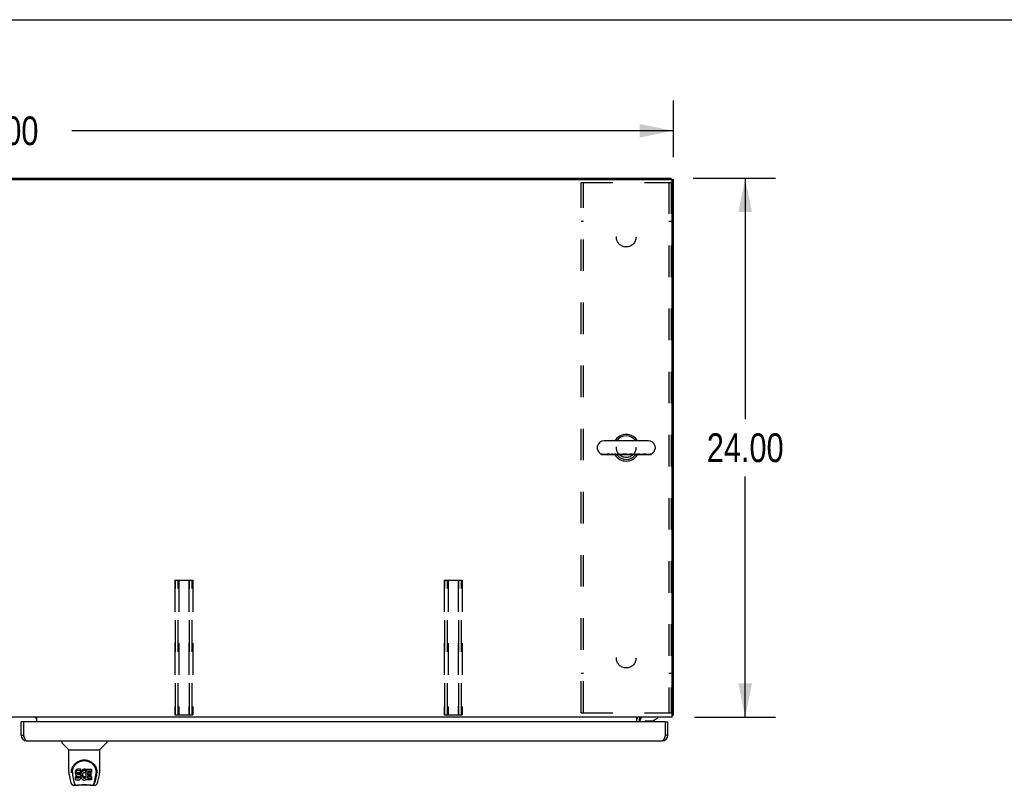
# Model space of a CAD drawing. Header units: inches. Extents: x 0 to 256, y 0 to 165.
# Tile 64 of 88: x 84 to 128, y 131 to 165. Entities that reach past the tile are written whole.
import ezdxf

# ---------------------------------------------------------------- set-up
doc = ezdxf.new("R2010")
doc.units = ezdxf.units.IN
doc.header["$LTSCALE"] = 14.05744
doc.header["$MEASUREMENT"] = 0
doc.linetypes.add('HIDDEN', pattern=[0.2, 0.1, -0.1])
doc.layers.get('0').update_dxf_attribs({"linetype": 'CONTINUOUS'})
for name, color, linetype in [('02___PRT_ALL_AXES', 7, 'CONTINUOUS'), ('DEFAULT_2', 8, 'HIDDEN'), ('DIMENSIONS', 7, 'CONTINUOUS')]:
    doc.layers.add(name, color=color, linetype=linetype)
doc.styles.get("Standard").update_dxf_attribs({"font": 'txt', "width": 0.8})
doc.dimstyles.new('DIMSTYLE_1', dxfattribs={"dimtxt": 1.277949, "dimasz": 1.50347, "dimexe": 0.09, "dimexo": 0.07, "dimgap": 0.0425, "dimtad": 0, "dimtih": 1, "dimtoh": 1, "dimzin": 4, "dimdsep": 46, "dimtxsty": 'Standard', "dimblk": '_FILLED', "dimblk1": '_FILLED', "dimblk2": '_FILLED', "dimcen": 0.09, "dimadec": 0, "dimazin": 0, "dimtfac": 1, "dimtofl": 0, "dimtmove": 0, "dimatfit": 3, "dimldrblk": '_FILLED', "dimfxl": 0, "dimtolj": 1, "dimtzin": 4, "dimarcsym": 0})

# ---------------------------------------------------------------- blocks, each defined once
blk = doc.blocks.new('_FILLED')
at = {"color": 0, "linetype": 'ByBlock'}
blk.add_solid([(0, 0), (-1, 0.2), (-1, -0.2)], dxfattribs=at)
blk = doc.blocks.new('*D1')
at = {"layer": 'DIMENSIONS', "color": 2, "linetype": 'Continuous'}
for p, q in [((53.054, 159.142), (53.054, 161.788)), ((113.054, 159.257), (113.054, 161.788)), ((53.054, 160.434), (79.859, 160.434)), ((113.054, 160.434), (86.249, 160.434))]:
    blk.add_line(p, q, dxfattribs=at)
at = {"layer": 'DIMENSIONS', "color": 2, "linetype": 'Continuous', "xscale": 1.5034695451, "yscale": 1.5034695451, "zscale": 1.5034695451, "rotation": 180}
blk.add_blockref('_FILLED', (53.054, 160.434), dxfattribs=at)
at = {"layer": 'DIMENSIONS', "color": 2, "linetype": 'Continuous', "xscale": 1.5034695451, "yscale": 1.5034695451, "zscale": 1.5034695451}
blk.add_blockref('_FILLED', (113.054, 160.434), dxfattribs=at)
at = {"layer": 'DIMENSIONS', "color": 2, "linetype": 'Continuous', "insert": (83.054, 161.073), "char_height": 1.2779, "width": 5.1118, "attachment_point": 2, "line_spacing_factor": 0.9}
blk.add_mtext('60.00', dxfattribs=at)
blk = doc.blocks.new('*D10')
at = {"layer": 'DIMENSIONS', "color": 2, "linetype": 'Continuous'}
for p, q in [((113.94, 158.319), (117.605, 158.319)), ((116.252, 158.319), (116.252, 147.597)), ((116.252, 134.319), (116.252, 145.041)), ((113.995, 134.319), (117.605, 134.319))]:
    blk.add_line(p, q, dxfattribs=at)
at = {"layer": 'DIMENSIONS', "color": 2, "linetype": 'Continuous', "xscale": 1.5034695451, "yscale": 1.5034695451, "zscale": 1.5034695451}
for p, rotation in [((116.252, 158.319), 90), ((116.252, 134.319), 270)]:
    blk.add_blockref('_FILLED', p, dxfattribs=dict(at, rotation=rotation))
at = {"layer": 'DIMENSIONS', "color": 2, "linetype": 'Continuous', "insert": (116.252, 146.958), "char_height": 1.2779, "width": 5.1118, "attachment_point": 2, "line_spacing_factor": 0.9}
blk.add_mtext('24.00', dxfattribs=at)

msp = doc.modelspace()

# ---------------------------------------------------------------- linework, layer by layer
at = {"color": 7, "linetype": 'Continuous'}
for p, q in [((0, 165.382), (255.59, 165.382)), ((53.158, 158.319), (112.95, 158.319)), ((112.95, 158.266), (112.95, 158.319)), ((112.95, 158.267), (113.054, 158.267)), ((111.938, 146.625), (109.963, 146.625)), ((109.663, 146.363), (109.663, 146.275)), ((112.238, 146.363), (112.238, 146.275)), ((109.848, 145.999), (109.848, 146.035)), ((110.721, 145.999), (109.848, 145.999)), ((109.852, 146.034), (109.849, 146.035)), ((109.849, 145.999), (109.849, 146.035)), ((109.857, 146.034), (109.857, 146.034)), ((109.857, 146.034), (109.857, 145.999)), ((109.868, 146.032), (109.866, 146.032)), ((109.877, 146.029), (109.868, 146.032)), ((109.882, 146.028), (109.877, 146.029)), ((109.886, 146.027), (109.882, 146.028)), ((109.89, 146.026), (109.886, 146.027)), ((109.894, 146.025), (109.89, 146.026)), ((109.898, 146.024), (109.894, 146.025)), ((109.902, 146.023), (109.898, 146.024)), ((109.985, 145.999), (109.985, 146.013)), ((110.086, 146.028), (110.086, 145.999)), ((110.183, 146.029), (110.176, 146.03)), ((110.19, 146.028), (110.183, 146.029)), ((110.2, 146.026), (110.19, 146.028)), ((110.22, 146.022), (110.2, 146.026)), ((110.227, 146.02), (110.22, 146.022)), ((110.262, 145.999), (110.262, 146.015)), ((110.291, 146.013), (110.262, 146.013)), ((110.291, 145.999), (110.291, 146.037)), ((110.338, 145.999), (110.338, 146.035)), ((110.428, 146.013), (110.391, 146.013)), ((110.391, 145.999), (110.391, 146.013)), ((110.428, 145.999), (110.428, 146.035)), ((110.475, 145.999), (110.475, 146.037)), ((110.586, 146.013), (110.536, 146.013)), ((110.586, 145.999), (110.586, 146.035)), ((110.638, 145.999), (110.638, 146.035)), ((110.753, 146.013), (110.673, 146.013)), ((110.721, 145.999), (110.721, 146.013)), ((110.753, 146.013), (110.753, 145.999)), ((111.246, 145.999), (110.753, 145.999)), ((110.98, 146.016), (110.975, 146.018)), ((110.983, 145.999), (110.983, 146.015)), ((111.083, 146.013), (110.983, 146.013)), ((110.99, 145.999), (110.99, 146.013)), ((110.998, 145.999), (110.998, 146.013)), ((111.147, 145.999), (111.147, 146.035)), ((111.208, 145.999), (111.208, 146.035)), ((111.326, 146.013), (111.224, 146.013)), ((111.246, 145.999), (111.246, 146.013)), ((111.295, 146.013), (111.295, 145.999)), ((112.055, 145.999), (111.295, 145.999)), ((111.406, 146.026), (111.385, 146.021)), ((111.564, 145.999), (111.564, 146.021)), ((111.613, 146.013), (111.564, 146.013)), ((111.695, 146.024), (111.686, 146.022)), ((111.822, 145.999), (111.822, 146.027)), ((111.922, 146.013), (111.822, 146.013)), ((112.04, 145.999), (112.04, 146.037)), ((112.051, 146.035), (112.044, 146.032)), ((112.044, 145.999), (112.044, 146.035)), ((112.051, 145.999), (112.051, 146.035)), ((112.055, 145.999), (112.055, 146.036)), ((112.105, 134.142), (112.343, 134.28)), ((112.343, 134.319), (112.343, 134.28)), ((113.002, 134.423), (113.054, 134.423)), ((84.096, 134.119), (83.992, 134.119)), ((84.096, 134.119), (84.096, 134.089)), ((111.556, 134.162), (111.556, 134.119)), ((112.105, 134.142), (111.831, 134.142)), ((112.207, 134.19), (112.187, 134.19)), ((112.207, 134.201), (112.207, 134.19)), ((112.7, 134.119), (112.804, 134.119)), ((112.7, 134.089), (112.7, 134.119)), ((83.992, 133.512), (84.096, 133.512)), ((112.804, 133.512), (112.7, 133.512)), ((85.801, 133.265), (85.801, 133.203)), ((86.11, 132.878), (85.812, 133.175)), ((87.499, 132.878), (87.797, 133.175)), ((87.809, 133.265), (87.809, 133.203)), ((86.116, 132.872), (87.494, 132.872)), ((86.116, 131.9), (86.116, 132.872)), ((87.494, 131.901), (87.494, 132.872)), ((86.131, 131.757), (86.196, 131.452)), ((86.241, 131.931), (86.24, 131.868)), ((86.278, 131.858), (86.278, 131.835)), ((86.287, 131.737), (86.344, 131.444)), ((86.42, 131.903), (86.418, 131.88)), ((86.418, 131.813), (86.418, 131.88)), ((86.42, 131.837), (86.418, 131.813)), ((86.418, 131.813), (86.419, 131.789)), ((86.419, 131.789), (86.423, 131.766)), ((86.425, 131.927), (86.42, 131.903)), ((86.42, 131.837), (86.42, 131.903)), ((86.425, 131.86), (86.42, 131.837)), ((86.421, 131.527), (86.421, 131.669)), ((86.423, 131.766), (86.432, 131.743)), ((86.435, 131.949), (86.425, 131.927)), ((86.425, 131.86), (86.425, 131.927)), ((86.435, 131.882), (86.425, 131.86)), ((86.485, 131.607), (86.425, 131.606)), ((86.485, 131.674), (86.426, 131.673)), ((86.426, 131.606), (86.426, 131.673)), ((86.432, 131.743), (86.444, 131.723)), ((86.448, 131.969), (86.435, 131.949)), ((86.435, 131.882), (86.435, 131.949)), ((86.448, 131.902), (86.435, 131.882)), ((86.444, 131.723), (86.461, 131.706)), ((86.457, 131.977), (86.448, 131.969)), ((86.448, 131.902), (86.448, 131.969)), ((86.457, 131.91), (86.448, 131.902)), ((86.466, 131.983), (86.457, 131.977)), ((86.457, 131.91), (86.457, 131.977)), ((86.466, 131.917), (86.457, 131.91)), ((86.461, 131.706), (86.481, 131.693)), ((86.488, 131.993), (86.466, 131.983)), ((86.466, 131.917), (86.466, 131.983)), ((86.488, 131.926), (86.466, 131.917)), ((86.481, 131.693), (86.492, 131.688)), ((86.546, 131.674), (86.485, 131.674)), ((86.485, 131.607), (86.485, 131.674)), ((86.546, 131.607), (86.485, 131.607)), ((86.511, 132.001), (86.488, 131.993)), ((86.488, 131.926), (86.488, 131.993)), ((86.511, 131.934), (86.488, 131.926)), ((86.49, 131.816), (86.492, 131.831)), ((86.49, 131.794), (86.49, 131.816)), ((86.49, 131.801), (86.49, 131.816)), ((86.49, 131.794), (86.49, 131.801)), ((86.493, 131.787), (86.49, 131.794)), ((86.492, 131.831), (86.495, 131.838)), ((86.492, 131.688), (86.503, 131.686)), ((86.493, 131.787), (86.493, 131.831)), ((86.497, 131.781), (86.493, 131.787)), ((86.495, 131.838), (86.501, 131.843)), ((86.497, 131.781), (86.497, 131.839)), ((86.503, 131.776), (86.497, 131.781)), ((86.501, 131.843), (86.515, 131.847)), ((86.518, 131.839), (86.503, 131.843)), ((86.503, 131.843), (86.503, 131.843)), ((86.503, 131.776), (86.503, 131.843)), ((86.518, 131.772), (86.503, 131.776)), ((86.503, 131.686), (86.551, 131.686)), ((86.651, 132.001), (86.511, 132.001)), ((86.511, 131.934), (86.511, 132.001)), ((86.651, 131.934), (86.511, 131.934)), ((86.515, 131.847), (86.53, 131.848)), ((86.542, 131.84), (86.518, 131.839)), ((86.518, 131.772), (86.518, 131.839)), ((86.542, 131.773), (86.518, 131.772)), ((86.53, 131.848), (86.643, 131.848)), ((86.566, 131.838), (86.542, 131.84)), ((86.542, 131.773), (86.542, 131.84)), ((86.566, 131.772), (86.542, 131.773)), ((86.561, 131.675), (86.546, 131.674)), ((86.546, 131.607), (86.546, 131.674)), ((86.561, 131.608), (86.546, 131.607)), ((86.551, 131.686), (86.558, 131.685)), ((86.558, 131.685), (86.565, 131.683)), ((86.567, 131.679), (86.561, 131.675)), ((86.561, 131.608), (86.561, 131.675)), ((86.567, 131.612), (86.561, 131.608)), ((86.565, 131.683), (86.571, 131.678)), ((86.589, 131.833), (86.566, 131.838)), ((86.566, 131.772), (86.566, 131.838)), ((86.589, 131.767), (86.566, 131.772)), ((86.569, 131.68), (86.567, 131.679)), ((86.567, 131.612), (86.567, 131.679)), ((86.573, 131.617), (86.567, 131.612)), ((86.571, 131.678), (86.576, 131.672)), ((86.573, 131.617), (86.573, 131.677)), ((86.582, 131.629), (86.573, 131.617)), ((86.576, 131.672), (86.583, 131.659)), ((86.582, 131.629), (86.582, 131.661)), ((86.585, 131.636), (86.582, 131.629)), ((86.583, 131.659), (86.585, 131.644)), ((86.585, 131.636), (86.585, 131.648)), ((86.585, 131.644), (86.585, 131.636)), ((86.6, 131.828), (86.589, 131.833)), ((86.589, 131.767), (86.589, 131.833)), ((86.6, 131.762), (86.589, 131.767)), ((86.61, 131.822), (86.6, 131.828)), ((86.6, 131.762), (86.6, 131.828)), ((86.61, 131.755), (86.6, 131.762)), ((86.627, 131.805), (86.61, 131.822)), ((86.61, 131.755), (86.61, 131.822)), ((86.627, 131.738), (86.61, 131.755)), ((86.64, 131.785), (86.627, 131.805)), ((86.627, 131.738), (86.627, 131.805)), ((86.64, 131.718), (86.627, 131.738)), ((86.65, 131.763), (86.64, 131.785)), ((86.64, 131.718), (86.64, 131.785)), ((86.65, 131.696), (86.64, 131.718)), ((86.642, 131.579), (86.65, 131.602)), ((86.643, 131.848), (86.649, 131.849)), ((86.649, 131.849), (86.651, 131.854)), ((86.651, 131.759), (86.65, 131.763)), ((86.65, 131.696), (86.65, 131.763)), ((86.656, 131.673), (86.65, 131.696)), ((86.65, 131.602), (86.657, 131.625)), ((86.653, 131.958), (86.651, 132.001)), ((86.651, 131.934), (86.651, 132.001)), ((86.653, 131.891), (86.651, 131.934)), ((86.651, 131.854), (86.652, 131.867)), ((86.655, 131.837), (86.651, 131.792)), ((86.651, 131.725), (86.651, 131.792)), ((86.655, 131.77), (86.651, 131.725)), ((86.651, 131.725), (86.652, 131.703)), ((86.652, 131.867), (86.653, 131.891)), ((86.652, 131.703), (86.655, 131.681)), ((86.653, 131.891), (86.653, 131.958)), ((86.659, 131.858), (86.655, 131.837)), ((86.655, 131.77), (86.655, 131.837)), ((86.659, 131.792), (86.655, 131.77)), ((86.655, 131.681), (86.659, 131.659)), ((86.658, 131.649), (86.656, 131.673)), ((86.657, 131.625), (86.658, 131.649)), ((86.658, 131.649), (86.658, 131.663)), ((86.665, 131.88), (86.659, 131.858)), ((86.659, 131.792), (86.659, 131.858)), ((86.665, 131.813), (86.659, 131.792)), ((86.659, 131.659), (86.666, 131.638)), ((86.674, 131.9), (86.665, 131.88)), ((86.665, 131.813), (86.665, 131.88)), ((86.674, 131.834), (86.665, 131.813)), ((86.666, 131.638), (86.688, 131.599)), ((86.685, 131.92), (86.674, 131.9)), ((86.674, 131.834), (86.674, 131.9)), ((86.685, 131.853), (86.674, 131.834)), ((86.698, 131.938), (86.685, 131.92)), ((86.685, 131.853), (86.685, 131.92)), ((86.698, 131.871), (86.685, 131.853)), ((86.688, 131.599), (86.7, 131.58)), ((86.712, 131.955), (86.698, 131.938)), ((86.698, 131.871), (86.698, 131.938)), ((86.712, 131.888), (86.698, 131.871)), ((86.729, 131.97), (86.712, 131.955)), ((86.712, 131.888), (86.712, 131.955)), ((86.729, 131.903), (86.712, 131.888)), ((86.721, 131.741), (86.72, 131.714)), ((86.72, 131.714), (86.721, 131.701)), ((86.724, 131.768), (86.721, 131.741)), ((86.721, 131.701), (86.721, 131.741)), ((86.721, 131.701), (86.724, 131.688)), ((86.723, 131.76), (86.724, 131.755)), ((86.728, 131.78), (86.724, 131.768)), ((86.724, 131.755), (86.735, 131.73)), ((86.724, 131.688), (86.724, 131.755)), ((86.724, 131.688), (86.735, 131.663)), ((86.734, 131.792), (86.728, 131.78)), ((86.747, 131.983), (86.729, 131.97)), ((86.729, 131.903), (86.729, 131.97)), ((86.747, 131.916), (86.729, 131.903)), ((86.748, 131.815), (86.734, 131.792)), ((86.735, 131.73), (86.748, 131.707)), ((86.735, 131.663), (86.735, 131.73)), ((86.735, 131.663), (86.748, 131.64)), ((86.767, 131.992), (86.747, 131.983)), ((86.747, 131.916), (86.747, 131.983)), ((86.767, 131.925), (86.747, 131.916)), ((86.756, 131.826), (86.748, 131.815)), ((86.748, 131.707), (86.757, 131.697)), ((86.748, 131.64), (86.748, 131.707)), ((86.748, 131.64), (86.757, 131.63)), ((86.767, 131.833), (86.756, 131.826)), ((86.757, 131.697), (86.767, 131.688)), ((86.757, 131.63), (86.757, 131.697)), ((86.757, 131.63), (86.767, 131.621)), ((86.789, 131.997), (86.767, 131.992)), ((86.767, 131.925), (86.767, 131.992)), ((86.789, 131.93), (86.767, 131.925)), ((86.792, 131.844), (86.767, 131.833)), ((86.767, 131.688), (86.778, 131.681)), ((86.767, 131.621), (86.767, 131.688)), ((86.767, 131.621), (86.778, 131.614)), ((86.778, 131.681), (86.79, 131.676)), ((86.778, 131.614), (86.778, 131.681)), ((86.778, 131.614), (86.79, 131.609)), ((86.811, 131.999), (86.789, 131.997)), ((86.789, 131.93), (86.789, 131.997)), ((86.811, 131.932), (86.789, 131.93)), ((86.79, 131.676), (86.804, 131.673)), ((86.79, 131.609), (86.79, 131.676)), ((86.79, 131.609), (86.804, 131.607)), ((86.804, 131.847), (86.792, 131.844)), ((86.818, 131.847), (86.804, 131.847)), ((86.804, 131.673), (86.817, 131.673)), ((86.804, 131.607), (86.804, 131.673)), ((86.804, 131.607), (86.817, 131.606)), ((86.811, 131.999), (86.834, 131.999)), ((86.811, 131.932), (86.811, 131.999)), ((86.834, 131.932), (86.811, 131.932)), ((86.817, 131.673), (86.83, 131.675)), ((86.817, 131.606), (86.817, 131.673)), ((86.817, 131.606), (86.83, 131.608)), ((86.831, 131.844), (86.818, 131.847)), ((86.83, 131.675), (86.843, 131.679)), ((86.83, 131.608), (86.83, 131.675)), ((86.83, 131.608), (86.843, 131.612)), ((86.843, 131.839), (86.831, 131.844)), ((86.845, 131.997), (86.834, 131.999)), ((86.834, 131.932), (86.834, 131.999)), ((86.845, 131.93), (86.834, 131.932)), ((86.843, 131.679), (86.855, 131.684)), ((86.843, 131.612), (86.843, 131.679)), ((86.843, 131.612), (86.855, 131.618)), ((86.855, 131.994), (86.845, 131.997)), ((86.845, 131.93), (86.845, 131.997)), ((86.855, 131.927), (86.845, 131.93)), ((86.876, 131.91), (86.849, 131.841)), ((86.874, 131.982), (86.855, 131.994)), ((86.855, 131.927), (86.855, 131.994)), ((86.874, 131.915), (86.855, 131.927)), ((86.855, 131.684), (86.866, 131.692)), ((86.855, 131.618), (86.855, 131.684)), ((86.855, 131.618), (86.866, 131.625)), ((86.866, 131.692), (86.866, 131.625)), ((86.872, 131.691), (86.884, 131.673)), ((86.872, 131.624), (86.884, 131.607)), ((86.874, 131.982), (86.874, 131.915)), ((86.876, 131.978), (86.876, 131.915)), ((86.884, 131.998), (87.121, 131.998)), ((86.884, 131.607), (86.884, 131.998)), ((86.884, 131.932), (87.121, 131.932)), ((86.954, 131.844), (86.954, 131.776)), ((86.956, 131.685), (86.956, 131.608)), ((87.121, 131.848), (86.959, 131.848)), ((86.959, 131.839), (87.09, 131.839)), ((86.959, 131.772), (87.09, 131.772)), ((87.09, 131.69), (86.96, 131.69)), ((86.96, 131.67), (87.122, 131.67)), ((86.96, 131.603), (87.122, 131.603)), ((87.095, 131.834), (87.095, 131.694)), ((87.126, 131.994), (87.126, 131.853)), ((87.126, 131.666), (87.126, 131.527)), ((87.265, 131.444), (87.322, 131.734)), ((87.306, 131.479), (87.359, 131.75)), ((87.322, 131.734), (87.322, 131.738)), ((87.368, 131.931), (87.369, 131.868)), ((87.375, 131.845), (87.375, 131.845)), ((87.413, 131.452), (87.478, 131.757)), ((86.32, 131.297), (86.521, 131.297)), ((86.362, 131.376), (86.354, 131.376)), ((86.364, 131.369), (86.364, 131.37)), ((86.406, 131.297), (86.4, 131.297)), ((86.406, 131.297), (86.405, 131.297)), ((86.426, 131.522), (86.57, 131.522)), ((87.098, 131.285), (86.511, 131.285)), ((86.57, 131.522), (86.582, 131.524)), ((86.582, 131.524), (86.593, 131.528)), ((86.593, 131.528), (86.613, 131.542)), ((86.613, 131.542), (86.63, 131.559)), ((86.63, 131.559), (86.636, 131.569)), ((86.636, 131.569), (86.642, 131.579)), ((86.7, 131.58), (86.715, 131.564)), ((86.715, 131.564), (86.731, 131.549)), ((86.731, 131.549), (86.749, 131.535)), ((86.749, 131.535), (86.759, 131.53)), ((86.759, 131.53), (86.769, 131.526)), ((86.769, 131.526), (86.791, 131.521)), ((86.791, 131.521), (86.813, 131.518)), ((86.813, 131.518), (86.835, 131.521)), ((86.835, 131.521), (86.857, 131.528)), ((86.857, 131.528), (86.875, 131.54)), ((86.875, 131.54), (86.876, 131.54)), ((86.886, 131.54), (86.876, 131.54)), ((86.886, 131.527), (86.886, 131.54)), ((87.122, 131.522), (86.891, 131.522)), ((87.088, 131.297), (87.289, 131.297)), ((87.204, 131.297), (87.203, 131.297)), ((87.245, 131.369), (87.246, 131.37)), ((87.246, 131.37), (87.249, 131.38)), ((87.255, 131.376), (87.247, 131.376))]:
    msp.add_line(p, q, dxfattribs=at)
at = {"color": 3, "linetype": 'Continuous'}
for p, q in [((53.169, 158.267), (112.94, 158.267)), ((113.002, 134.319), (113.002, 158.205)), ((113.054, 134.423), (113.054, 158.267)), ((113.002, 134.319), (53.106, 134.319)), ((84.7, 134.119), (84.7, 134.319)), ((111.429, 134.119), (111.429, 134.319)), ((111.54, 134.317), (111.538, 134.318)), ((111.559, 134.3), (111.554, 134.305)), ((83.992, 133.512), (83.992, 134.119)), ((84.096, 134.089), (84.096, 133.512)), ((112.67, 134.119), (84.126, 134.119)), ((111.533, 134.215), (111.533, 134.119)), ((112.7, 133.512), (112.7, 134.089)), ((112.804, 133.512), (112.804, 134.119)), ((84.096, 133.512), (84.107, 133.482)), ((84.238, 133.265), (112.558, 133.265))]:
    msp.add_line(p, q, dxfattribs=at)
at = {"color": 7, "linetype": 'Continuous'}
for points in [[(109.866, 146.032), (109.864, 146.033), (109.863, 146.033), (109.862, 146.033), (109.861, 146.033), (109.861, 146.034), (109.86, 146.034), (109.859, 146.034), (109.859, 146.034), (109.858, 146.034), (109.858, 146.034), (109.857, 146.034), (109.857, 146.034), (109.857, 146.034), (109.857, 146.034)], [(109.932, 146.017), (109.929, 146.017), (109.927, 146.018), (109.924, 146.018), (109.921, 146.019), (109.919, 146.019), (109.916, 146.02), (109.914, 146.02), (109.911, 146.021), (109.909, 146.021), (109.907, 146.022), (109.905, 146.022), (109.902, 146.023)], [(110.086, 146.013), (109.976, 146.013), (109.975, 146.013), (109.973, 146.013), (109.972, 146.013), (109.97, 146.013), (109.969, 146.013), (109.967, 146.013), (109.965, 146.013), (109.963, 146.013), (109.962, 146.014), (109.96, 146.014), (109.958, 146.014), (109.955, 146.014), (109.953, 146.014), (109.951, 146.014), (109.948, 146.015), (109.946, 146.015), (109.943, 146.015), (109.941, 146.016), (109.938, 146.016), (109.935, 146.016), (109.932, 146.017)], [(110.116, 146.037), (110.113, 146.037), (110.11, 146.037), (110.108, 146.037), (110.105, 146.036), (110.103, 146.036), (110.101, 146.036), (110.099, 146.036), (110.097, 146.035), (110.095, 146.035), (110.093, 146.034), (110.092, 146.034), (110.091, 146.033), (110.09, 146.033), (110.089, 146.032), (110.088, 146.031), (110.087, 146.031), (110.087, 146.03), (110.086, 146.029), (110.086, 146.028), (110.086, 146.028)], [(110.159, 146.033), (110.156, 146.034), (110.153, 146.034), (110.15, 146.034), (110.147, 146.035), (110.145, 146.035), (110.142, 146.035), (110.139, 146.036), (110.136, 146.036), (110.134, 146.036), (110.131, 146.036), (110.129, 146.037), (110.126, 146.037), (110.124, 146.037), (110.121, 146.037), (110.119, 146.037), (110.116, 146.037)], [(110.176, 146.03), (110.173, 146.031), (110.17, 146.032), (110.166, 146.032), (110.163, 146.033), (110.159, 146.033)], [(110.262, 146.015), (110.257, 146.015), (110.252, 146.016), (110.248, 146.016), (110.243, 146.017), (110.239, 146.018), (110.235, 146.019), (110.231, 146.019), (110.227, 146.02)], [(110.338, 146.035), (110.33, 146.035), (110.322, 146.035), (110.314, 146.036), (110.306, 146.036), (110.299, 146.036), (110.291, 146.037)], [(110.391, 146.013), (110.389, 146.013), (110.386, 146.014), (110.384, 146.014), (110.382, 146.014), (110.379, 146.015), (110.377, 146.015), (110.375, 146.016), (110.372, 146.017), (110.37, 146.017), (110.368, 146.018), (110.365, 146.019), (110.363, 146.02), (110.36, 146.021), (110.358, 146.022), (110.355, 146.024), (110.352, 146.026), (110.349, 146.027), (110.345, 146.03), (110.342, 146.032), (110.338, 146.035)], [(110.475, 146.037), (110.467, 146.036), (110.459, 146.036), (110.451, 146.036), (110.443, 146.035), (110.435, 146.035), (110.428, 146.035)], [(110.536, 146.013), (110.531, 146.013), (110.526, 146.014), (110.521, 146.014), (110.516, 146.015), (110.512, 146.017), (110.507, 146.018), (110.502, 146.02), (110.497, 146.022), (110.493, 146.024), (110.488, 146.027), (110.484, 146.03), (110.479, 146.033), (110.475, 146.037)], [(110.638, 146.035), (110.63, 146.035), (110.621, 146.034), (110.612, 146.034), (110.604, 146.034), (110.595, 146.035), (110.586, 146.035)], [(110.673, 146.013), (110.672, 146.013), (110.669, 146.013), (110.666, 146.014), (110.663, 146.015), (110.661, 146.016), (110.658, 146.017), (110.655, 146.019), (110.652, 146.021), (110.649, 146.023), (110.647, 146.025), (110.644, 146.028), (110.641, 146.031), (110.638, 146.035)], [(110.778, 146.024), (110.775, 146.023), (110.773, 146.023), (110.77, 146.022), (110.768, 146.021), (110.766, 146.02), (110.764, 146.019), (110.763, 146.018), (110.761, 146.018), (110.76, 146.017), (110.758, 146.016), (110.757, 146.016), (110.756, 146.015), (110.755, 146.015), (110.754, 146.014), (110.754, 146.014), (110.753, 146.013), (110.753, 146.013), (110.753, 146.013), (110.753, 146.013)], [(110.863, 146.037), (110.859, 146.037), (110.854, 146.037), (110.85, 146.037), (110.845, 146.036), (110.841, 146.036), (110.837, 146.036), (110.833, 146.036), (110.829, 146.035), (110.825, 146.035), (110.821, 146.034), (110.818, 146.034), (110.814, 146.033), (110.811, 146.033), (110.807, 146.032), (110.804, 146.031), (110.801, 146.031), (110.797, 146.03), (110.794, 146.029), (110.791, 146.028), (110.788, 146.028), (110.785, 146.027), (110.783, 146.026), (110.78, 146.025), (110.778, 146.024)], [(110.918, 146.033), (110.914, 146.034), (110.911, 146.034), (110.908, 146.034), (110.905, 146.035), (110.901, 146.035), (110.898, 146.035), (110.895, 146.036), (110.891, 146.036), (110.888, 146.036), (110.884, 146.036), (110.881, 146.037), (110.878, 146.037), (110.874, 146.037), (110.87, 146.037), (110.867, 146.037), (110.863, 146.037)], [(110.95, 146.027), (110.947, 146.027), (110.944, 146.028), (110.941, 146.029), (110.938, 146.029), (110.935, 146.03), (110.932, 146.031), (110.928, 146.031), (110.925, 146.032), (110.921, 146.033), (110.918, 146.033)], [(110.958, 146.024), (110.957, 146.025), (110.956, 146.025), (110.954, 146.025), (110.953, 146.026), (110.951, 146.026), (110.95, 146.027)], [(110.975, 146.018), (110.974, 146.019), (110.972, 146.019), (110.97, 146.02), (110.968, 146.021), (110.966, 146.022), (110.964, 146.022), (110.962, 146.023), (110.96, 146.024), (110.958, 146.024)], [(110.983, 146.015), (110.982, 146.015), (110.98, 146.016)], [(111.147, 146.035), (111.142, 146.031), (111.137, 146.028), (111.132, 146.025), (111.127, 146.023), (111.122, 146.021), (111.117, 146.019), (111.111, 146.017), (111.106, 146.016), (111.101, 146.015), (111.095, 146.014), (111.09, 146.013), (111.084, 146.013), (111.083, 146.013)], [(111.208, 146.035), (111.198, 146.035), (111.188, 146.034), (111.178, 146.034), (111.167, 146.034), (111.157, 146.035), (111.147, 146.035)], [(111.224, 146.013), (111.224, 146.013), (111.222, 146.013), (111.221, 146.014), (111.22, 146.015), (111.218, 146.016), (111.217, 146.017), (111.216, 146.019), (111.214, 146.021), (111.213, 146.023), (111.212, 146.025), (111.21, 146.028), (111.209, 146.031), (111.208, 146.035)], [(111.385, 146.021), (111.376, 146.02), (111.372, 146.019), (111.368, 146.018), (111.365, 146.017), (111.361, 146.017), (111.357, 146.016), (111.354, 146.016), (111.35, 146.015), (111.346, 146.015), (111.343, 146.014), (111.34, 146.014), (111.336, 146.013), (111.333, 146.013), (111.33, 146.013), (111.326, 146.013)], [(111.501, 146.037), (111.497, 146.037), (111.492, 146.037), (111.488, 146.037), (111.483, 146.036), (111.479, 146.036), (111.474, 146.036), (111.47, 146.036), (111.466, 146.035), (111.461, 146.035), (111.457, 146.034), (111.453, 146.034), (111.449, 146.033), (111.445, 146.033), (111.44, 146.032), (111.436, 146.031), (111.432, 146.031), (111.427, 146.03), (111.423, 146.029), (111.419, 146.028), (111.415, 146.027), (111.406, 146.026)], [(111.556, 146.029), (111.555, 146.03), (111.553, 146.03), (111.551, 146.031), (111.549, 146.032), (111.547, 146.032), (111.544, 146.033), (111.542, 146.034), (111.539, 146.034), (111.536, 146.035), (111.533, 146.035), (111.53, 146.035), (111.526, 146.036), (111.523, 146.036), (111.519, 146.036), (111.515, 146.037), (111.51, 146.037), (111.506, 146.037), (111.501, 146.037)], [(111.564, 146.021), (111.564, 146.022), (111.564, 146.023), (111.563, 146.024), (111.563, 146.024), (111.562, 146.025), (111.561, 146.026), (111.56, 146.027), (111.559, 146.027), (111.558, 146.028), (111.556, 146.029)], [(111.686, 146.022), (111.677, 146.02), (111.672, 146.019), (111.668, 146.019), (111.663, 146.018), (111.659, 146.017), (111.654, 146.016), (111.65, 146.016), (111.645, 146.015), (111.641, 146.015), (111.636, 146.014), (111.631, 146.014), (111.627, 146.014), (111.622, 146.013), (111.618, 146.013), (111.613, 146.013)], [(111.722, 146.029), (111.718, 146.028), (111.695, 146.024)], [(111.791, 146.037), (111.788, 146.037), (111.785, 146.037), (111.781, 146.037), (111.778, 146.036), (111.775, 146.036), (111.771, 146.036), (111.767, 146.036), (111.764, 146.035), (111.76, 146.035), (111.757, 146.034), (111.753, 146.034), (111.749, 146.033), (111.745, 146.033), (111.742, 146.032), (111.738, 146.032), (111.734, 146.031), (111.73, 146.03), (111.722, 146.029)], [(111.822, 146.027), (111.822, 146.028), (111.822, 146.028), (111.822, 146.029), (111.822, 146.03), (111.821, 146.031), (111.82, 146.031), (111.82, 146.032), (111.819, 146.032), (111.818, 146.033), (111.816, 146.034), (111.815, 146.034), (111.814, 146.035), (111.812, 146.035), (111.81, 146.035), (111.808, 146.036), (111.806, 146.036), (111.804, 146.036), (111.802, 146.036), (111.799, 146.037), (111.796, 146.037), (111.794, 146.037), (111.791, 146.037)], [(112.04, 146.037), (112.031, 146.033), (112.022, 146.03), (112.013, 146.027), (112.004, 146.024), (111.995, 146.022), (111.986, 146.02), (111.977, 146.018), (111.968, 146.016), (111.958, 146.015), (111.949, 146.014), (111.94, 146.014), (111.93, 146.013), (111.922, 146.013)], [(112.044, 146.035), (112.043, 146.035), (112.042, 146.035), (112.042, 146.036), (112.041, 146.036), (112.041, 146.036), (112.04, 146.037)], [(112.053, 146.036), (112.052, 146.035), (112.052, 146.035), (112.051, 146.035)], [(86.234, 131.858), (86.236, 131.9), (86.244, 131.952), (86.256, 132.001), (86.271, 132.047), (86.289, 132.091), (86.311, 132.132), (86.335, 132.17), (86.362, 132.206), (86.392, 132.239), (86.424, 132.27), (86.458, 132.299), (86.495, 132.324), (86.534, 132.347), (86.575, 132.367), (86.618, 132.384), (86.663, 132.398), (86.708, 132.407), (86.755, 132.414), (86.803, 132.416), (86.85, 132.414), (86.897, 132.408), (86.943, 132.399), (86.987, 132.386), (87.031, 132.369), (87.072, 132.349), (87.111, 132.327), (87.148, 132.301), (87.182, 132.273), (87.214, 132.242), (87.244, 132.209), (87.271, 132.173), (87.296, 132.135), (87.318, 132.095), (87.337, 132.052), (87.352, 132.006), (87.364, 131.957), (87.372, 131.906), (87.375, 131.858)], [(86.278, 131.858), (86.278, 131.878), (86.28, 131.902), (86.282, 131.926), (86.286, 131.95), (86.291, 131.974), (86.296, 131.997), (86.303, 132.02), (86.311, 132.042), (86.319, 132.063), (86.329, 132.084), (86.339, 132.105), (86.35, 132.124), (86.361, 132.143), (86.374, 132.161), (86.386, 132.178), (86.4, 132.195), (86.413, 132.211), (86.427, 132.226), (86.442, 132.24), (86.456, 132.253), (86.471, 132.266), (86.486, 132.278), (86.502, 132.289), (86.518, 132.3), (86.533, 132.31), (86.549, 132.319), (86.565, 132.327), (86.581, 132.335), (86.597, 132.342), (86.613, 132.349), (86.629, 132.355), (86.644, 132.36), (86.66, 132.365), (86.676, 132.369), (86.692, 132.373), (86.708, 132.376), (86.724, 132.379), (86.74, 132.381), (86.756, 132.383), (86.772, 132.384), (86.788, 132.385), (86.804, 132.385), (86.82, 132.385), (86.836, 132.384), (86.852, 132.383), (86.868, 132.381), (86.884, 132.379), (86.9, 132.376), (86.915, 132.373), (86.931, 132.369), (86.947, 132.365), (86.963, 132.36), (86.979, 132.355), (86.995, 132.349), (87.011, 132.343), (87.027, 132.335), (87.043, 132.328), (87.059, 132.319), (87.075, 132.31), (87.091, 132.3), (87.106, 132.29), (87.122, 132.279), (87.137, 132.267), (87.152, 132.254), (87.167, 132.241), (87.181, 132.226), (87.195, 132.211), (87.209, 132.196), (87.222, 132.179), (87.235, 132.162), (87.248, 132.143), (87.259, 132.125), (87.27, 132.105), (87.28, 132.085), (87.29, 132.064), (87.298, 132.042), (87.306, 132.02), (87.313, 131.997), (87.319, 131.974), (87.323, 131.951), (87.327, 131.927), (87.33, 131.903), (87.331, 131.878), (87.332, 131.858)], [(86.116, 131.9), (86.116, 131.873), (86.119, 131.831), (86.125, 131.789), (86.131, 131.757)], [(86.234, 131.845), (86.234, 131.849), (86.234, 131.858)], [(86.278, 131.835), (86.278, 131.819), (86.28, 131.79), (86.283, 131.762), (86.287, 131.737)], [(86.425, 131.673), (86.425, 131.673), (86.425, 131.673), (86.424, 131.673), (86.424, 131.673), (86.423, 131.673), (86.423, 131.672), (86.423, 131.672), (86.422, 131.672), (86.422, 131.671), (86.422, 131.671), (86.421, 131.67), (86.421, 131.67), (86.421, 131.669), (86.421, 131.669)], [(86.425, 131.606), (86.425, 131.606), (86.425, 131.606), (86.424, 131.606), (86.424, 131.606), (86.423, 131.606), (86.423, 131.606), (86.423, 131.605), (86.422, 131.605), (86.422, 131.605), (86.422, 131.604), (86.421, 131.604), (86.421, 131.603), (86.421, 131.603), (86.421, 131.602)], [(87.322, 131.738), (87.323, 131.741), (87.324, 131.744), (87.324, 131.747), (87.325, 131.75), (87.325, 131.753), (87.326, 131.756), (87.326, 131.76), (87.327, 131.763), (87.327, 131.767), (87.328, 131.77), (87.328, 131.774), (87.328, 131.778), (87.329, 131.782), (87.329, 131.786), (87.33, 131.79), (87.33, 131.795), (87.33, 131.799), (87.331, 131.803), (87.331, 131.808), (87.331, 131.813), (87.331, 131.817), (87.331, 131.822), (87.331, 131.827), (87.332, 131.832), (87.332, 131.858)], [(87.375, 131.858), (87.375, 131.85), (87.375, 131.845)], [(87.478, 131.757), (87.484, 131.788), (87.49, 131.83), (87.493, 131.873), (87.494, 131.901)], [(86.196, 131.452), (86.199, 131.437), (86.205, 131.416), (86.211, 131.397), (86.217, 131.381), (86.223, 131.366), (86.231, 131.352), (86.239, 131.34), (86.249, 131.329), (86.259, 131.319), (86.272, 131.31), (86.286, 131.304), (86.3, 131.299), (86.316, 131.297), (86.32, 131.297)], [(86.344, 131.444), (86.346, 131.433), (86.35, 131.419), (86.353, 131.405), (86.356, 131.392), (86.36, 131.38), (86.364, 131.37)], [(86.364, 131.369), (86.369, 131.357), (86.375, 131.345), (86.382, 131.334), (86.388, 131.325), (86.396, 131.317), (86.404, 131.31), (86.413, 131.304), (86.423, 131.3), (86.433, 131.298), (86.44, 131.297)], [(86.521, 131.297), (86.542, 131.298), (86.564, 131.299), (86.587, 131.301), (86.612, 131.304), (86.638, 131.307), (86.664, 131.31), (86.692, 131.312), (86.72, 131.315), (86.749, 131.316), (86.778, 131.318), (86.807, 131.318), (86.836, 131.317), (86.865, 131.316), (86.894, 131.314), (86.922, 131.312), (86.949, 131.309), (86.975, 131.306), (87, 131.304), (87.024, 131.301), (87.047, 131.299), (87.068, 131.298), (87.088, 131.297)], [(86.521, 131.297), (86.543, 131.298), (86.57, 131.299), (86.597, 131.302), (86.626, 131.305), (86.654, 131.307), (86.683, 131.31), (86.713, 131.313), (86.743, 131.314), (86.774, 131.316), (86.804, 131.316), (86.835, 131.316), (86.865, 131.314), (86.895, 131.313), (86.925, 131.31), (86.954, 131.307), (87.011, 131.302)], [(87.011, 131.302), (87.039, 131.299), (87.066, 131.298), (87.088, 131.297)], [(87.169, 131.297), (87.177, 131.298), (87.187, 131.3), (87.196, 131.304), (87.205, 131.31), (87.213, 131.316), (87.221, 131.325), (87.227, 131.334), (87.234, 131.344), (87.24, 131.357), (87.245, 131.369)], [(87.249, 131.38), (87.253, 131.392), (87.256, 131.405), (87.26, 131.419), (87.263, 131.433), (87.265, 131.444)], [(87.289, 131.297), (87.304, 131.298), (87.317, 131.301), (87.33, 131.306), (87.341, 131.313), (87.352, 131.321), (87.361, 131.33), (87.37, 131.34), (87.377, 131.35), (87.384, 131.362), (87.39, 131.374), (87.395, 131.388), (87.401, 131.404), (87.406, 131.42), (87.411, 131.439), (87.413, 131.452)]]:
    msp.add_lwpolyline(points, dxfattribs=at)
at = {"color": 3, "linetype": 'Continuous'}
for points in [[(111.548, 134.311), (111.546, 134.313), (111.544, 134.314), (111.542, 134.316), (111.54, 134.317)], [(111.554, 134.305), (111.552, 134.307), (111.55, 134.309), (111.548, 134.311)], [(111.569, 134.294), (111.569, 134.294), (111.568, 134.293), (111.567, 134.294), (111.567, 134.294), (111.566, 134.295), (111.565, 134.295), (111.564, 134.296), (111.562, 134.297), (111.561, 134.299), (111.559, 134.3)], [(113.002, 134.403), (113.002, 134.403), (113.006, 134.404), (113.01, 134.405), (113.015, 134.406), (113.019, 134.407)], [(113.019, 134.407), (113.026, 134.409), (113.03, 134.41), (113.033, 134.41), (113.036, 134.411), (113.039, 134.412), (113.042, 134.413), (113.045, 134.414), (113.047, 134.415), (113.049, 134.416), (113.051, 134.417), (113.052, 134.418), (113.053, 134.419), (113.053, 134.42), (113.054, 134.422), (113.054, 134.423)], [(84.107, 133.482), (84.112, 133.468), (84.118, 133.453), (84.123, 133.439), (84.128, 133.425), (84.134, 133.411), (84.139, 133.397), (84.145, 133.384), (84.15, 133.372), (84.156, 133.36), (84.161, 133.349), (84.167, 133.338), (84.172, 133.327), (84.178, 133.318), (84.183, 133.309), (84.189, 133.301), (84.194, 133.294), (84.2, 133.287), (84.205, 133.281), (84.211, 133.277), (84.216, 133.273), (84.222, 133.27), (84.227, 133.267), (84.233, 133.266), (84.238, 133.265)], [(112.7, 133.512), (112.689, 133.482), (112.684, 133.468), (112.678, 133.453), (112.673, 133.439), (112.667, 133.425), (112.662, 133.411), (112.656, 133.397), (112.651, 133.384), (112.645, 133.372), (112.64, 133.36), (112.634, 133.349), (112.629, 133.338), (112.623, 133.327), (112.618, 133.318), (112.612, 133.309), (112.607, 133.301), (112.601, 133.294), (112.596, 133.287), (112.59, 133.281), (112.585, 133.277), (112.58, 133.273), (112.574, 133.27), (112.569, 133.267), (112.563, 133.266), (112.558, 133.265)]]:
    msp.add_lwpolyline(points, dxfattribs=at)
for centre, radius, start, end in [((112.94, 158.205), 0.0625, 0, 90), ((84.558, 134.177), 0.142, 0, 90), ((111.637, 134.215), 0.104, 90, 180), ((84.126, 134.089), 0.03, 90, 180), ((112.67, 134.089), 0.03, 0, 90), ((84.238, 133.512), 0.246, 180, 270), ((112.558, 133.512), 0.246, 270, 360)]:
    msp.add_arc(centre, radius, start, end, dxfattribs=at)
at = {"color": 7, "linetype": 'Continuous'}
for centre, radius, start, end in [((109.963, 146.319), 0.306, 90, 164.3697), ((110.95, 146.319), 0.595, 30.9739, 149.0261), ((110.95, 146.319), 0.523, 35.8102, 144.1898), ((111.938, 146.319), 0.306, 15.6303, 90), ((109.806, 146.363), 0.144, 164.3697, 180), ((109.806, 146.275), 0.144, 180, 195.6303), ((109.963, 146.319), 0.306, 195.6303, 248.2858), ((111.938, 146.319), 0.306, 292.1254, 344.3697), ((112.094, 146.363), 0.144, 0, 15.6303), ((112.094, 146.275), 0.144, 344.3697, 360), ((109.963, 146.319), 0.306, 248.742, 249.7168), ((110.95, 146.319), 0.595, 212.5396, 327.4604), ((110.95, 146.319), 0.523, 217.7239, 322.2761), ((111.637, 134.215), 0.208, 149.986, 180), ((111.713, 134.162), 0.157, 90, 180), ((111.831, 134.043), 0.0984, 90, 129.3648), ((111.886, 134.205), 0.116, 217.5313, 227.2803), ((112.092, 134.205), 0.116, 312.7197, 352.413), ((84.238, 133.512), 0.142, 180, 221.3558), ((84.246, 133.519), 0.15, 183.4654, 218.0665), ((112.558, 133.512), 0.142, 318.6442, 360), ((112.55, 133.519), 0.15, 321.933, 356.535), ((85.84, 133.203), 0.0394, 180, 225), ((87.769, 133.203), 0.0394, 315, 360), ((86.124, 132.891), 0.0197, 225, 262.5), ((87.485, 132.891), 0.0197, 277.5, 315), ((86.511, 131.305), 0.0197, 203.607, 270), ((87.098, 131.305), 0.0197, 270, 336.393)]:
    msp.add_arc(centre, radius, start, end, dxfattribs=at)
for centre, major_axis, ratio, start_param, end_param in [((86.805, 131.858), (0, 0.565), 0.999848, 1.129542, 1.553352), ((86.805, 131.858), (0, 0.565), 0.999848, 4.519536, 5.157611), ((86.845, 131.843), (0, 0.00448), 1, -3.557718, -1.937287), ((86.869, 131.688), (0.00448, 0), 1, 0.594971, 2.222579), ((86.869, 131.622), (0.00448, 0), 1, 0.594971, 2.222579), ((86.871, 131.978), (0, 0.00448), 1, -1.566905, -0.665444), ((86.871, 131.911), (0.00448, 0), 1, 5.916695, 7.188538), ((86.959, 131.844), (0, 0.00448), 1, 0, 1.570796), ((86.959, 131.776), (0, 0.00448), 1, -4.712389, -3.141593), ((86.959, 131.843), (0, 0.00448), 1, 1.964837, 3.141593), ((86.96, 131.685), (0, 0.00448), 1, 0, 1.570796), ((86.96, 131.675), (0, 0.00448), 1, -4.712389, -3.141593), ((86.96, 131.608), (0, 0.00448), 1, -4.712389, -3.141593), ((87.09, 131.834), (0.00448, 0), 1, 0, 1.570796), ((87.09, 131.767), (0, 0.00448), 1, -1.570796, 0), ((87.09, 131.694), (0, 0.00448), 1, -3.141593, -1.570796), ((87.121, 131.994), (0, 0.00448), 1, -1.570796, 0), ((87.121, 131.927), (0, 0.00448), 1, -1.570796, 0), ((87.121, 131.853), (0, 0.00448), 1, -3.141593, -1.570796), ((87.122, 131.666), (0, 0.00448), 1, -1.570796, 0), ((87.122, 131.599), (0, 0.00448), 1, -1.570796, 0), ((86.426, 131.527), (0, 0.00483), 1, -4.712389, -3.141593), ((86.891, 131.527), (0, 0.00448), 1, -4.712389, -3.141593), ((87.122, 131.527), (0, 0.00448), 1, -3.141593, -1.570796), ((87.248, 131.73), (-0.007, 0.354), 0.213027, -3.145575, -2.360177)]:
    msp.add_ellipse(centre, major_axis=major_axis, ratio=ratio, start_param=start_param, end_param=end_param, dxfattribs=at)
at = {"layer": '02___PRT_ALL_AXES', "color": 8, "linetype": 'HIDDEN'}
for centre in [(110.95, 155.699), (110.95, 146.324), (110.95, 136.949)]:
    msp.add_circle(centre, 0.438, dxfattribs=at)
at = {"layer": 'DEFAULT_2', "color": 8, "linetype": 'HIDDEN'}
for p, q in [((108.95, 158.137), (112.95, 158.137)), ((108.95, 134.512), (108.95, 158.137)), ((109.054, 134.512), (109.054, 158.137)), ((112.846, 158.137), (112.846, 134.512)), ((112.95, 158.137), (112.95, 134.512)), ((109.054, 156.387), (108.95, 156.387)), ((112.95, 156.387), (112.846, 156.387)), ((90.835, 140.423), (91.648, 140.423)), ((90.835, 140.423), (90.835, 134.423)), ((90.875, 134.423), (90.875, 140.423)), ((90.983, 134.423), (90.983, 140.423)), ((91.023, 140.423), (91.023, 134.423)), ((91.46, 140.423), (91.46, 134.423)), ((91.5, 134.423), (91.5, 140.423)), ((91.608, 134.423), (91.608, 140.423)), ((91.648, 140.423), (91.648, 134.423)), ((102.835, 140.423), (103.648, 140.423)), ((102.835, 140.423), (102.835, 134.423)), ((102.875, 134.423), (102.875, 140.423)), ((102.983, 134.423), (102.983, 140.423)), ((103.023, 140.423), (103.023, 134.423)), ((103.46, 140.423), (103.46, 134.423)), ((103.5, 134.423), (103.5, 140.423)), ((103.608, 134.423), (103.608, 140.423)), ((103.648, 140.423), (103.648, 134.423)), ((109.054, 136.262), (108.95, 136.262)), ((112.95, 136.262), (112.846, 136.262)), ((90.835, 134.423), (91.648, 134.423)), ((102.835, 134.423), (103.648, 134.423)), ((108.95, 134.512), (112.95, 134.512))]:
    msp.add_line(p, q, dxfattribs=at)

# ---------------------------------------------------------------- dimensions: what is measured, and where the dimension line sits
at = {"layer": 'DIMENSIONS', "color": 2, "linetype": 'Continuous'}
dim = msp.add_linear_dim(base=(113.054, 160.434), p1=(53.054, 161.858), p2=(113.054, 161.858), dimstyle='DIMSTYLE_1', dxfattribs=at)
dim.commit()
dim.dimension.update_dxf_attribs({"geometry": '*D1', "text_midpoint": (83.054, 160.434), "dimtype": 160})
dim = msp.add_linear_dim(base=(116.252, 158.319), p1=(113.925, 134.319), p2=(113.87, 158.319), angle=90, dimstyle='DIMSTYLE_1', dxfattribs=at)
dim.commit()
dim.dimension.update_dxf_attribs({"geometry": '*D10', "text_midpoint": (116.252, 146.319), "dimtype": 160})

doc.saveas('drawing.dxf')
